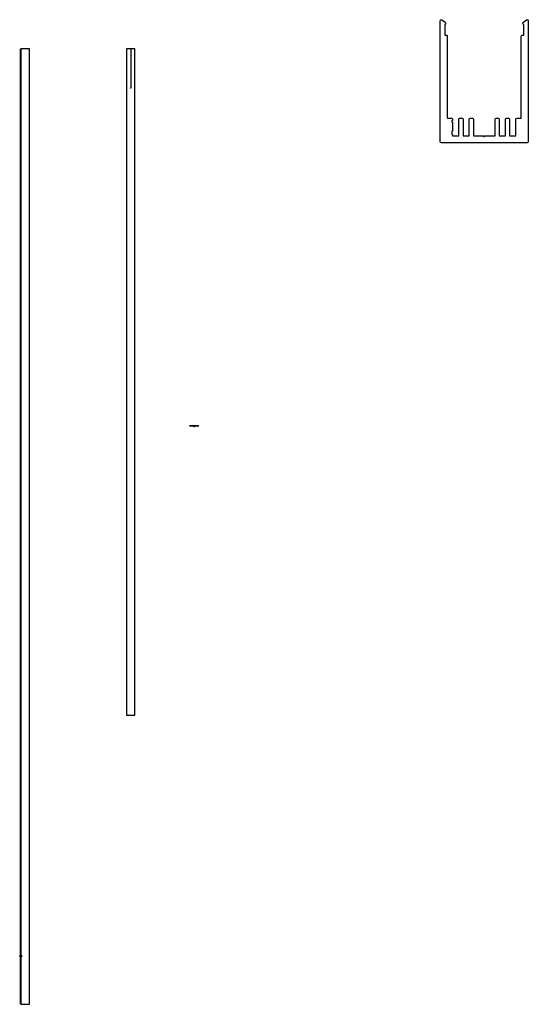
# Model space of a CAD drawing. Header units: centimetres. Extents: x -50 to 95, y -164 to 116.
import ezdxf

# ---------------------------------------------------------------- set-up
doc = ezdxf.new("R2010")
doc.units = ezdxf.units.CM
doc.header["$MEASUREMENT"] = 0
for name, color, linetype in [('LL 25 - pendel met louvre v3_PROFIEL', 7, 'Continuous'), ('LL 25 - pendel met louvre v3_Sketch2', 7, 'Continuous'), ('LL 25 - pendel met louvre v3_Sketch3', 7, 'Continuous'), ('LL 25 - pendel met louvre v3_Sketch4', 7, 'Continuous'), ('LL 25 - pendel met louvre v3_Sketch5', 7, 'Continuous'), ('LL 25 - pendel met louvre v3_Sketch6', 7, 'Continuous'), ('LL 25 - pendel met louvre v3_Sketch7', 7, 'Continuous')]:
    doc.layers.add(name, color=color, linetype=linetype)

msp = doc.modelspace()

# ---------------------------------------------------------------- linework, layer by layer
at = {"layer": 'LL 25 - pendel met louvre v3_PROFIEL'}
for p, q in [((69.94, 80.94), (69.94, 115.34)), ((70.41, 115.58), (71.34, 114.92)), ((93.54, 114.92), (94.47, 115.58)), ((94.94, 115.34), (94.94, 80.94)), ((71.24, 114.3), (71.24, 111.21)), ((93.64, 111.21), (93.64, 114.3)), ((71.24, 111.21), (71.74, 111.21)), ((71.94, 111.01), (71.94, 87.84)), ((92.94, 87.84), (92.94, 111.01)), ((93.14, 111.21), (93.64, 111.21)), ((72.14, 87.64), (73.14, 87.64)), ((73.44, 87.34), (73.44, 86.99)), ((75.24, 82.64), (75.24, 87.34)), ((75.54, 87.64), (76.14, 87.64)), ((76.44, 87.34), (76.44, 82.64)), ((78.19, 82.64), (78.19, 87.34)), ((78.49, 87.64), (79.09, 87.64)), ((79.39, 87.34), (79.39, 82.64)), ((85.49, 82.64), (85.49, 87.34)), ((85.79, 87.64), (86.39, 87.64)), ((86.69, 87.34), (86.69, 82.64)), ((88.44, 82.64), (88.44, 87.34)), ((88.74, 87.64), (89.34, 87.64)), ((89.64, 87.34), (89.64, 82.64)), ((91.44, 82.64), (91.44, 87.34)), ((91.74, 87.64), (92.74, 87.64)), ((73.44, 83.99), (73.19, 83.99)), ((73.19, 83.99), (73.19, 82.99)), ((73.44, 86.49), (73.44, 83.99)), ((73.19, 82.99), (73.44, 82.99)), ((73.44, 82.99), (73.44, 82.64)), ((73.44, 82.64), (75.24, 82.64)), ((76.44, 82.64), (78.19, 82.64)), ((79.39, 82.64), (82.19, 82.64)), ((82.19, 82.64), (82.44, 82.39)), ((82.44, 82.39), (82.69, 82.64)), ((82.69, 82.64), (85.49, 82.64)), ((86.69, 82.64), (88.44, 82.64)), ((89.64, 82.64), (91.44, 82.64)), ((94.64, 80.64), (70.24, 80.64))]:
    msp.add_line(p, q, dxfattribs=at)
at = {"layer": 'LL 25 - pendel met louvre v3_PROFIEL', "extrusion": (0, 0, -1)}
for centre, radius, start, end in [((-70.24, 115.34), 0.3, 0, 125.58), ((-71.14, 114.63), 0.35, 125.58, 253.3985), ((-93.74, 114.63), 0.35, 286.6015, 54.42), ((-94.64, 115.34), 0.3, 54.42, 180), ((-71.74, 111.01), 0.2, 90, 180), ((-93.14, 111.01), 0.2, 0, 90), ((-73.14, 87.34), 0.3, 90, 180), ((-75.54, 87.34), 0.3, 360, 90), ((-76.14, 87.34), 0.3, 90, 180), ((-78.49, 87.34), 0.3, 0, 90), ((-79.09, 87.34), 0.3, 90, 180), ((-85.79, 87.34), 0.3, 0, 90), ((-86.39, 87.34), 0.3, 90, 180), ((-88.74, 87.34), 0.3, 360, 90), ((-89.34, 87.34), 0.3, 90, 180), ((-91.74, 87.34), 0.3, 360, 90), ((-70.24, 80.94), 0.3, 270, 0), ((-94.64, 80.94), 0.3, 180, 270)]:
    msp.add_arc(centre, radius, start, end, dxfattribs=at)
at = {"layer": 'LL 25 - pendel met louvre v3_PROFIEL'}
for centre, radius, start, end in [((72.14, 87.84), 0.2, 180, 270), ((73.44, 86.74), 0.25, 90, 270), ((92.74, 87.84), 0.2, 270, 0)]:
    msp.add_arc(centre, radius, start, end, dxfattribs=at)
at = {"layer": 'LL 25 - pendel met louvre v3_Sketch2'}
for p, q in [((-1.26, 0.21, 3.48), (-1.26, 0.21, 0.04)), ((1.21, 0.21, 3.51), (-1.23, 0.21, 3.51)), ((-1.23, 0.21, 0.01), (1.38, 0.21, 0.01)), ((-1.21, 0.21, 0.01), (-1.12, 0.21, 0.08)), ((-1.13, 0.21, 0.14), (-1.13, 0.21, 0.45)), ((-1.13, 0.21, 0.45), (-1.08, 0.21, 0.45)), ((-1.06, 0.21, 0.47), (-1.06, 0.21, 2.79)), ((-1.04, 0.21, 2.81), (-0.94, 0.21, 2.81)), ((-0.94, 0.21, 3.17), (-0.94, 0.21, 3.27)), ((-0.94, 0.21, 3.27), (-0.91, 0.21, 3.27)), ((-0.91, 0.21, 3.17), (-0.94, 0.21, 3.17)), ((-0.91, 0.21, 2.84), (-0.91, 0.21, 2.87)), ((-0.91, 0.21, 3.27), (-0.91, 0.21, 3.31)), ((-0.91, 0.21, 3.31), (-0.73, 0.21, 3.31)), ((-0.91, 0.21, 2.92), (-0.91, 0.21, 3.17)), ((-0.73, 0.21, 3.31), (-0.73, 0.21, 2.84)), ((-0.7, 0.21, 2.81), (-0.64, 0.21, 2.81)), ((-0.61, 0.21, 2.84), (-0.61, 0.21, 3.31)), ((-0.61, 0.21, 3.31), (-0.44, 0.21, 3.31)), ((-0.44, 0.21, 3.31), (-0.44, 0.21, 2.84)), ((-0.41, 0.21, 2.81), (-0.35, 0.21, 2.81)), ((-0.32, 0.21, 3.31), (-0.04, 0.21, 3.31)), ((-0.32, 0.21, 2.84), (-0.32, 0.21, 3.31)), ((-0.04, 0.21, 3.31), (-0.01, 0.21, 3.33)), ((-0.01, 0.21, 3.33), (0.01, 0.21, 3.31)), ((0.01, 0.21, 3.31), (0.29, 0.21, 3.31)), ((0.29, 0.21, 3.31), (0.29, 0.21, 2.84)), ((0.32, 0.21, 2.81), (0.38, 0.21, 2.81)), ((0.41, 0.21, 3.31), (0.59, 0.21, 3.31)), ((0.41, 0.21, 2.84), (0.41, 0.21, 3.31)), ((0.59, 0.21, 3.31), (0.59, 0.21, 2.84)), ((0.62, 0.21, 2.81), (0.68, 0.21, 2.81)), ((0.71, 0.21, 3.31), (0.89, 0.21, 3.31)), ((0.71, 0.21, 2.84), (0.71, 0.21, 3.31)), ((0.89, 0.21, 3.31), (0.89, 0.21, 2.84)), ((0.92, 0.21, 2.81), (1.02, 0.21, 2.81)), ((1.04, 0.21, 2.79), (1.04, 0.21, 0.47)), ((1.06, 0.21, 0.45), (1.11, 0.21, 0.45)), ((1.1, 0.21, 0.08), (1.19, 0.21, 0.01)), ((1.11, 0.21, 0.45), (1.11, 0.21, 0.14)), ((1.24, 0.21, 0.04), (1.24, 0.21, 3.48))]:
    msp.add_line(p, q, dxfattribs=at)
at = {"layer": 'LL 25 - pendel met louvre v3_Sketch2', "extrusion": (0, -1, 2e-16)}
for centre, radius, start, end in [((-1.23, 3.48, -0.21), 0.03, 90, 180), ((-1.23, 0.04, -0.21), 0.03, 180, 305.58), ((-1.14, 0.11, -0.21), 0.035, 305.58, 73.3985), ((-1.08, 0.47, -0.21), 0.02, 270, 0), ((-1.04, 2.79, -0.21), 0.02, 90, 180), ((-0.91, 2.9, -0.21), 0.025, 90, 270), ((-0.7, 2.84, -0.21), 0.03, 180, 270), ((-0.41, 2.84, -0.21), 0.03, 180, 270), ((0.32, 2.84, -0.21), 0.03, 180, 270), ((0.62, 2.84, -0.21), 0.03, 180, 270), ((0.92, 2.84, -0.21), 0.03, 180, 270), ((1.02, 2.79, -0.21), 0.02, 360, 90), ((1.06, 0.47, -0.21), 0.02, 180, 270), ((1.12, 0.11, -0.21), 0.035, 106.6015, 234.42), ((1.21, 0.04, -0.21), 0.03, 234.42, 360), ((1.21, 3.48, -0.21), 0.03, 0, 90)]:
    msp.add_arc(centre, radius, start, end, dxfattribs=at)
at = {"layer": 'LL 25 - pendel met louvre v3_Sketch2', "extrusion": (0, -1, -7e-16)}
for centre, end in [((-0.94, 2.84, -0.21), 360), ((-0.64, 2.84, -0.21), 360), ((-0.35, 2.84, -0.21), 360), ((0.38, 2.84, -0.21), 0), ((0.68, 2.84, -0.21), 0)]:
    msp.add_arc(centre, 0.03, 270, end, dxfattribs=at)
at = {"layer": 'LL 25 - pendel met louvre v3_Sketch2'}
msp.add_point((0, 0.21), dxfattribs=at)
at = {"layer": 'LL 25 - pendel met louvre v3_Sketch3'}
for p, q in [((-1.26, 0.21, 3.48), (-1.26, 0.21, 0.04)), ((1.21, 0.21, 3.51), (-1.23, 0.21, 3.51)), ((-1.21, 0.21, 0.01), (-1.12, 0.21, 0.08)), ((-1.13, 0.21, 0.45), (-1.08, 0.21, 0.45)), ((-1.13, 0.21, 0.14), (-1.13, 0.21, 0.45)), ((-1.13, 0.21, 0.45), (-1.13, 0.21, 0.14)), ((1.11, 0.21, 0.45), (-1.13, 0.21, 0.45)), ((-1.13, 0.21, 0.14), (1.11, 0.21, 0.14)), ((-1.06, 0.21, 0.47), (-1.06, 0.21, 2.79)), ((-1.04, 0.21, 2.81), (-0.94, 0.21, 2.81)), ((-0.94, 0.21, 3.17), (-0.94, 0.21, 3.27)), ((-0.91, 0.21, 3.17), (-0.94, 0.21, 3.17)), ((-0.94, 0.21, 3.27), (-0.91, 0.21, 3.27)), ((-0.91, 0.21, 3.31), (-0.73, 0.21, 3.31)), ((-0.91, 0.21, 3.27), (-0.91, 0.21, 3.31)), ((-0.91, 0.21, 2.92), (-0.91, 0.21, 3.17)), ((-0.91, 0.21, 2.84), (-0.91, 0.21, 2.87)), ((-0.73, 0.21, 3.31), (-0.73, 0.21, 2.84)), ((-0.7, 0.21, 2.81), (-0.64, 0.21, 2.81)), ((-0.61, 0.21, 3.31), (-0.44, 0.21, 3.31)), ((-0.61, 0.21, 2.84), (-0.61, 0.21, 3.31)), ((-0.44, 0.21, 3.31), (-0.44, 0.21, 2.84)), ((-0.41, 0.21, 2.81), (-0.35, 0.21, 2.81)), ((-0.32, 0.21, 2.84), (-0.32, 0.21, 3.31)), ((-0.32, 0.21, 3.31), (-0.04, 0.21, 3.31)), ((-0.04, 0.21, 3.31), (-0.01, 0.21, 3.33)), ((-0.01, 0.21, 3.33), (0.01, 0.21, 3.31)), ((0.01, 0.21, 3.31), (0.29, 0.21, 3.31)), ((0.29, 0.21, 3.31), (0.29, 0.21, 2.84)), ((0.32, 0.21, 2.81), (0.38, 0.21, 2.81)), ((0.41, 0.21, 2.84), (0.41, 0.21, 3.31)), ((0.41, 0.21, 3.31), (0.59, 0.21, 3.31)), ((0.59, 0.21, 3.31), (0.59, 0.21, 2.84)), ((0.62, 0.21, 2.81), (0.68, 0.21, 2.81)), ((0.71, 0.21, 3.31), (0.89, 0.21, 3.31)), ((0.71, 0.21, 2.84), (0.71, 0.21, 3.31)), ((0.89, 0.21, 3.31), (0.89, 0.21, 2.84)), ((0.92, 0.21, 2.81), (1.02, 0.21, 2.81)), ((1.04, 0.21, 2.79), (1.04, 0.21, 0.47)), ((1.06, 0.21, 0.45), (1.11, 0.21, 0.45)), ((1.1, 0.21, 0.08), (1.19, 0.21, 0.01)), ((1.11, 0.21, 0.45), (1.11, 0.21, 0.14)), ((1.11, 0.21, 0.14), (1.11, 0.21, 0.45)), ((1.24, 0.21, 0.04), (1.24, 0.21, 3.48))]:
    msp.add_line(p, q, dxfattribs=at)
at = {"layer": 'LL 25 - pendel met louvre v3_Sketch3', "extrusion": (0, -1, 2e-16)}
for centre, radius, start, end in [((-1.23, 0.04, -0.21), 0.03, 180, 305.58), ((-1.23, 3.48, -0.21), 0.03, 90, 180), ((-1.14, 0.11, -0.21), 0.035, 305.58, 73.3985), ((-1.08, 0.47, -0.21), 0.02, 270, 0), ((-1.04, 2.79, -0.21), 0.02, 90, 180), ((-0.91, 2.9, -0.21), 0.025, 90, 270), ((-0.7, 2.84, -0.21), 0.03, 180, 270), ((-0.41, 2.84, -0.21), 0.03, 180, 270), ((0.32, 2.84, -0.21), 0.03, 180, 270), ((0.62, 2.84, -0.21), 0.03, 180, 270), ((0.92, 2.84, -0.21), 0.03, 180, 270), ((1.02, 2.79, -0.21), 0.02, 360, 90), ((1.06, 0.47, -0.21), 0.02, 180, 270), ((1.12, 0.11, -0.21), 0.035, 106.6015, 234.42), ((1.21, 0.04, -0.21), 0.03, 234.42, 360), ((1.21, 3.48, -0.21), 0.03, 0, 90)]:
    msp.add_arc(centre, radius, start, end, dxfattribs=at)
at = {"layer": 'LL 25 - pendel met louvre v3_Sketch3', "extrusion": (0, -1, -7e-16)}
for centre, end in [((-0.94, 2.84, -0.21), 360), ((-0.64, 2.84, -0.21), 360), ((-0.35, 2.84, -0.21), 360), ((0.38, 2.84, -0.21), 0), ((0.68, 2.84, -0.21), 0)]:
    msp.add_arc(centre, 0.03, 270, end, dxfattribs=at)
at = {"layer": 'LL 25 - pendel met louvre v3_Sketch3'}
msp.add_point((0, 0.21), dxfattribs=at)
at = {"layer": 'LL 25 - pendel met louvre v3_Sketch4'}
for p, q in [((-19.23, 107.41, 3.51), (-19.23, -82.01, 3.51)), ((-16.79, 107.41, 3.51), (-19.23, 107.41, 3.51)), ((-18.01, 107.41, 3.51), (-18.01, 96.21, 3.51)), ((-16.79, -82.01, 3.51), (-16.79, 107.41, 3.51)), ((-19.23, -82.01, 3.51), (-16.79, -82.01, 3.51))]:
    msp.add_line(p, q, dxfattribs=at)
msp.add_circle((-18.01, 96.21, 3.51), 0.05, dxfattribs=at)
msp.add_point((0, 0, 3.51), dxfattribs=at)
at = {"layer": 'LL 25 - pendel met louvre v3_Sketch5'}
for p, q in [((-49.26, -164.21, 3.48), (-49.26, 107.41, 3.48)), ((-49.26, 107.41, 3.48), (-49.26, 107.41, 0.04)), ((-49.26, 107.41, 0.04), (-49.26, -164.21, 0.04)), ((-49.26, -164.21, 0.04), (-49.26, -164.21, 3.48))]:
    msp.add_line(p, q, dxfattribs=at)
msp.add_point((-49.26, 0), dxfattribs=at)
at = {"layer": 'LL 25 - pendel met louvre v3_Sketch6', "extrusion": (1, 5.9e-15, -3.4e-15)}
msp.add_open_spline([(-49.26, -150.57, 3.44), (-49.26, -150.58, 4.22), (-49.26, -150.58, 5.78), (-49.26, -150.58, 8.14), (-49.26, -150.55, 11.31), (-49.26, -150.47, 15.32), (-49.26, -150.36, 19.38), (-49.26, -150.22, 23.52), (-49.26, -150.07, 27.79), (-49.26, -149.92, 32.24), (-49.26, -149.8, 36.91), (-49.26, -149.71, 41.84), (-49.26, -149.67, 47.04), (-49.26, -149.67, 52.46), (-49.26, -149.71, 58.08), (-49.26, -149.76, 63.81), (-49.26, -149.83, 69.6), (-49.26, -149.89, 75.4), (-49.26, -149.94, 81.15), (-49.26, -149.96, 86.83), (-49.26, -149.97, 92.44), (-49.26, -149.95, 96.85), (-49.26, -149.93, 100.12), (-49.26, -149.91, 102.28), (-49.26, -149.9, 103.36)], degree=5, dxfattribs=at)
at = {"layer": 'LL 25 - pendel met louvre v3_Sketch6'}
msp.add_point((-49.26, 0), dxfattribs=at)
at = {"layer": 'LL 25 - pendel met louvre v3_Sketch7'}
for p, q in [((-46.79, 107.41, 3.51), (-49.23, 107.41, 3.51)), ((-49.23, 107.41, 3.51), (-49.23, -164.21, 3.51)), ((-46.79, -164.21, 3.51), (-46.79, 107.41, 3.51)), ((-49.23, -164.21, 3.51), (-46.79, -164.21, 3.51))]:
    msp.add_line(p, q, dxfattribs=at)
msp.add_circle((-49.23, -150.54, 3.51), 0.3, dxfattribs=at)
msp.add_point((0, 0, 3.51), dxfattribs=at)

doc.saveas('drawing.dxf')
